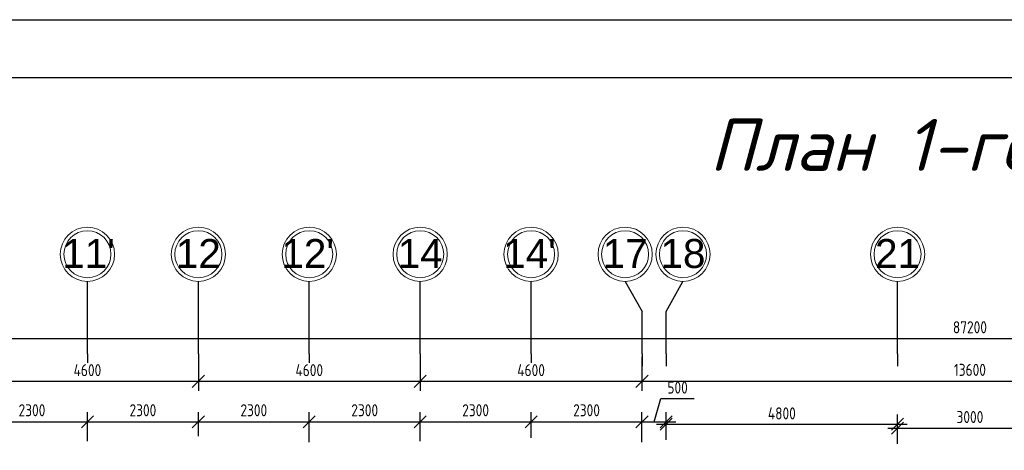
# Model space of a CAD drawing. Header units: millimetres. Extents: x 151654 to 877351, y 70322 to 154322.
# Tile 53 of 173: x 235067 to 255485, y 145392 to 154322. Entities that reach past the tile are written whole.
import ezdxf

# ---------------------------------------------------------------- set-up
doc = ezdxf.new("R2010")
doc.units = ezdxf.units.MM
doc.linetypes.add('ACAD_ISO04W100', pattern=[30, 24, -3, 0, -3])
doc.layers.add('os', color=253, linetype='Continuous')
doc.styles.get("Standard").update_dxf_attribs({"font": 'arial.ttf'})
doc.styles.add('style1', font='isocpeui.ttf', dxfattribs={"height": 80})
doc.styles.add('ГОСТ 2.304', font='CS_Gost2304.shx')
doc.dimstyles.new('СПДС', dxfattribs={"dimscale": 100, "dimtxt": 2.5, "dimasz": 2.5, "dimexe": 2, "dimexo": 0.625, "dimgap": 1, "dimtad": 1, "dimdec": 0, "dimtxsty": 'ГОСТ 2.304', "dimblk": 'OBLIQUE', "dimblk1": 'OBLIQUE', "dimblk2": 'OBLIQUE', "dimcen": 2.5, "dimdle": 2, "dimadec": 0, "dimazin": 2, "dimtfac": 0.75, "dimtdec": 4, "dimtmove": 1, "dimatfit": 3, "dimfxl": 1, "dimtfill": 1, "dimtolj": 1, "dimarcsym": 1})

# ---------------------------------------------------------------- blocks, each defined once
blk = doc.blocks.new('_Oblique')
at = {"color": 0, "linetype": 'ByBlock', "lineweight": -2}
blk.add_line((-0.5, -0.5), (0.5, 0.5), dxfattribs=at)
blk = doc.blocks.new('*D1112')
at = {"color": 0, "lineweight": -2, "transparency": 16777216}
for p, q in [((234172, 145662), (234172, 146183)), ((236472, 145583), (236472, 146183)), ((233972, 145983), (236672, 145983))]:
    blk.add_line(p, q, dxfattribs=at)
at = {"color": 0, "lineweight": -2, "transparency": 16777216, "xscale": 250, "yscale": 250, "zscale": 250, "rotation": 180}
blk.add_blockref('_Oblique', (234172, 145983), dxfattribs=at)
at = {"color": 0, "lineweight": -2, "transparency": 16777216, "xscale": 250, "yscale": 250, "zscale": 250}
blk.add_blockref('_Oblique', (236472, 145983), dxfattribs=at)
at = {"color": 0, "transparency": 16777216, "insert": (235322, 146222), "char_height": 250, "attachment_point": 5, "style": 'ГОСТ 2.304', "bg_fill": 3, "box_fill_scale": 1.1, "bg_fill_color": 256, "bg_fill_true_color": 13158600, "bg_fill_transparency": 0}
blk.add_mtext('\\A1;2300', dxfattribs=at)
blk = doc.blocks.new('*D1113')
at = {"color": 0, "lineweight": -2, "transparency": 16777216}
for p, q in [((236472, 145583), (236472, 146183)), ((238772, 145685), (238772, 146183)), ((236272, 145983), (238972, 145983))]:
    blk.add_line(p, q, dxfattribs=at)
at = {"color": 0, "lineweight": -2, "transparency": 16777216, "xscale": 250, "yscale": 250, "zscale": 250, "rotation": 180}
blk.add_blockref('_Oblique', (236472, 145983), dxfattribs=at)
at = {"color": 0, "lineweight": -2, "transparency": 16777216, "xscale": 250, "yscale": 250, "zscale": 250}
blk.add_blockref('_Oblique', (238772, 145983), dxfattribs=at)
at = {"color": 0, "transparency": 16777216, "insert": (237622, 146222), "char_height": 250, "attachment_point": 5, "style": 'ГОСТ 2.304', "bg_fill": 3, "box_fill_scale": 1.1, "bg_fill_color": 256, "bg_fill_true_color": 13158600, "bg_fill_transparency": 0}
blk.add_mtext('\\A1;2300', dxfattribs=at)
blk = doc.blocks.new('*D1114')
at = {"color": 0, "lineweight": -2, "transparency": 16777216}
for p, q in [((238772, 145685), (238772, 146183)), ((241072, 145558), (241072, 146183)), ((238572, 145983), (241272, 145983))]:
    blk.add_line(p, q, dxfattribs=at)
at = {"color": 0, "lineweight": -2, "transparency": 16777216, "xscale": 250, "yscale": 250, "zscale": 250, "rotation": 180}
blk.add_blockref('_Oblique', (238772, 145983), dxfattribs=at)
at = {"color": 0, "lineweight": -2, "transparency": 16777216, "xscale": 250, "yscale": 250, "zscale": 250}
blk.add_blockref('_Oblique', (241072, 145983), dxfattribs=at)
at = {"color": 0, "transparency": 16777216, "insert": (239922, 146222), "char_height": 250, "attachment_point": 5, "style": 'ГОСТ 2.304', "bg_fill": 3, "box_fill_scale": 1.1, "bg_fill_color": 256, "bg_fill_true_color": 13158600, "bg_fill_transparency": 0}
blk.add_mtext('\\A1;2300', dxfattribs=at)
blk = doc.blocks.new('*D1115')
at = {"color": 0, "lineweight": -2, "transparency": 16777216}
for p, q in [((241072, 145558), (241072, 146183)), ((243372, 145583), (243372, 146183)), ((240872, 145983), (243572, 145983))]:
    blk.add_line(p, q, dxfattribs=at)
at = {"color": 0, "lineweight": -2, "transparency": 16777216, "xscale": 250, "yscale": 250, "zscale": 250, "rotation": 180}
blk.add_blockref('_Oblique', (241072, 145983), dxfattribs=at)
at = {"color": 0, "lineweight": -2, "transparency": 16777216, "xscale": 250, "yscale": 250, "zscale": 250}
blk.add_blockref('_Oblique', (243372, 145983), dxfattribs=at)
at = {"color": 0, "transparency": 16777216, "insert": (242222, 146222), "char_height": 250, "attachment_point": 5, "style": 'ГОСТ 2.304', "bg_fill": 3, "box_fill_scale": 1.1, "bg_fill_color": 256, "bg_fill_true_color": 13158600, "bg_fill_transparency": 0}
blk.add_mtext('\\A1;2300', dxfattribs=at)
blk = doc.blocks.new('*D1116')
at = {"color": 0, "lineweight": -2, "transparency": 16777216}
for p, q in [((243372, 145583), (243372, 146183)), ((245672, 145647), (245672, 146183)), ((243172, 145983), (245872, 145983))]:
    blk.add_line(p, q, dxfattribs=at)
at = {"color": 0, "lineweight": -2, "transparency": 16777216, "xscale": 250, "yscale": 250, "zscale": 250, "rotation": 180}
blk.add_blockref('_Oblique', (243372, 145983), dxfattribs=at)
at = {"color": 0, "lineweight": -2, "transparency": 16777216, "xscale": 250, "yscale": 250, "zscale": 250}
blk.add_blockref('_Oblique', (245672, 145983), dxfattribs=at)
at = {"color": 0, "transparency": 16777216, "insert": (244522, 146222), "char_height": 250, "attachment_point": 5, "style": 'ГОСТ 2.304', "bg_fill": 3, "box_fill_scale": 1.1, "bg_fill_color": 256, "bg_fill_true_color": 13158600, "bg_fill_transparency": 0}
blk.add_mtext('\\A1;2300', dxfattribs=at)
blk = doc.blocks.new('*D1117')
at = {"color": 0, "lineweight": -2, "transparency": 16777216}
for p, q in [((245672, 145647), (245672, 146183)), ((247972, 145558), (247972, 146183)), ((245472, 145983), (248172, 145983))]:
    blk.add_line(p, q, dxfattribs=at)
at = {"color": 0, "lineweight": -2, "transparency": 16777216, "xscale": 250, "yscale": 250, "zscale": 250, "rotation": 180}
blk.add_blockref('_Oblique', (245672, 145983), dxfattribs=at)
at = {"color": 0, "lineweight": -2, "transparency": 16777216, "xscale": 250, "yscale": 250, "zscale": 250}
blk.add_blockref('_Oblique', (247972, 145983), dxfattribs=at)
at = {"color": 0, "transparency": 16777216, "insert": (246822, 146222), "char_height": 250, "attachment_point": 5, "style": 'ГОСТ 2.304', "bg_fill": 3, "box_fill_scale": 1.1, "bg_fill_color": 256, "bg_fill_true_color": 13158600, "bg_fill_transparency": 0}
blk.add_mtext('\\A1;2300', dxfattribs=at)
blk = doc.blocks.new('*D1118')
at = {"color": 0, "lineweight": -2, "transparency": 16777216}
for p, q in [((248222, 145983), (248366, 146463)), ((248366, 146463), (249054, 146463)), ((247972, 145558), (247972, 146183)), ((248472, 145609), (248472, 146183)), ((247772, 145983), (248672, 145983))]:
    blk.add_line(p, q, dxfattribs=at)
at = {"color": 0, "lineweight": -2, "transparency": 16777216, "xscale": 250, "yscale": 250, "zscale": 250, "rotation": 180}
blk.add_blockref('_Oblique', (247972, 145983), dxfattribs=at)
at = {"color": 0, "lineweight": -2, "transparency": 16777216, "xscale": 250, "yscale": 250, "zscale": 250}
blk.add_blockref('_Oblique', (248472, 145983), dxfattribs=at)
at = {"color": 0, "transparency": 16777216, "insert": (248710, 146693), "char_height": 250, "attachment_point": 5, "style": 'ГОСТ 2.304', "bg_fill": 3, "box_fill_scale": 1.1, "bg_fill_color": 256, "bg_fill_true_color": 13158600, "bg_fill_transparency": 0}
blk.add_mtext('\\A1;500', dxfattribs=at)
blk = doc.blocks.new('*D1119')
at = {"color": 0, "lineweight": -2, "transparency": 16777216}
for p, q in [((248472, 145609), (248472, 146132)), ((253272, 145529), (253272, 146132)), ((248272, 145932), (253472, 145932))]:
    blk.add_line(p, q, dxfattribs=at)
at = {"color": 0, "lineweight": -2, "transparency": 16777216, "xscale": 250, "yscale": 250, "zscale": 250, "rotation": 180}
blk.add_blockref('_Oblique', (248472, 145932), dxfattribs=at)
at = {"color": 0, "lineweight": -2, "transparency": 16777216, "xscale": 250, "yscale": 250, "zscale": 250}
blk.add_blockref('_Oblique', (253272, 145932), dxfattribs=at)
at = {"color": 0, "transparency": 16777216, "insert": (250872, 146157), "char_height": 250, "attachment_point": 5, "style": 'ГОСТ 2.304', "bg_fill": 3, "box_fill_scale": 1.1, "bg_fill_color": 256, "bg_fill_true_color": 13158600, "bg_fill_transparency": 0}
blk.add_mtext('\\A1;4800', dxfattribs=at)
blk = doc.blocks.new('*D1120')
at = {"color": 0, "lineweight": -2, "transparency": 16777216}
for p, q in [((253272, 145529), (253272, 146052)), ((256272, 145507), (256272, 146052)), ((253072, 145852), (256472, 145852))]:
    blk.add_line(p, q, dxfattribs=at)
at = {"color": 0, "lineweight": -2, "transparency": 16777216, "xscale": 250, "yscale": 250, "zscale": 250, "rotation": 180}
blk.add_blockref('_Oblique', (253272, 145852), dxfattribs=at)
at = {"color": 0, "lineweight": -2, "transparency": 16777216, "xscale": 250, "yscale": 250, "zscale": 250}
blk.add_blockref('_Oblique', (256272, 145852), dxfattribs=at)
at = {"color": 0, "transparency": 16777216, "insert": (254772, 146082), "char_height": 250, "attachment_point": 5, "style": 'ГОСТ 2.304', "bg_fill": 3, "box_fill_scale": 1.1, "bg_fill_color": 256, "bg_fill_true_color": 13158600, "bg_fill_transparency": 0}
blk.add_mtext('\\A1;3000', dxfattribs=at)
blk = doc.blocks.new('*D1162')
at = {"color": 0, "lineweight": -2, "transparency": 16777216}
for p, q in [((247972, 147332), (247972, 146622)), ((261572, 147332), (261572, 146622)), ((261772, 146822), (247772, 146822))]:
    blk.add_line(p, q, dxfattribs=at)
at = {"color": 0, "lineweight": -2, "transparency": 16777216, "xscale": 250, "yscale": 250, "zscale": 250, "rotation": 180}
blk.add_blockref('_Oblique', (247972, 146822), dxfattribs=at)
at = {"color": 0, "lineweight": -2, "transparency": 16777216, "xscale": 250, "yscale": 250, "zscale": 250}
blk.add_blockref('_Oblique', (261572, 146822), dxfattribs=at)
at = {"color": 0, "transparency": 16777216, "insert": (254772, 147060), "char_height": 250, "attachment_point": 5, "style": 'ГОСТ 2.304', "bg_fill": 3, "box_fill_scale": 1.1, "bg_fill_color": 256, "bg_fill_true_color": 13158600, "bg_fill_transparency": 0}
blk.add_mtext('\\A1;13600', dxfattribs=at)
blk = doc.blocks.new('*D1163')
at = {"color": 0, "lineweight": -2, "transparency": 16777216}
for p, q in [((243372, 147332), (243372, 146622)), ((247972, 147332), (247972, 146622)), ((248172, 146822), (243172, 146822))]:
    blk.add_line(p, q, dxfattribs=at)
at = {"color": 0, "lineweight": -2, "transparency": 16777216, "xscale": 250, "yscale": 250, "zscale": 250, "rotation": 180}
blk.add_blockref('_Oblique', (243372, 146822), dxfattribs=at)
at = {"color": 0, "lineweight": -2, "transparency": 16777216, "xscale": 250, "yscale": 250, "zscale": 250}
blk.add_blockref('_Oblique', (247972, 146822), dxfattribs=at)
at = {"color": 0, "transparency": 16777216, "insert": (245672, 147054), "char_height": 250, "attachment_point": 5, "style": 'ГОСТ 2.304', "bg_fill": 3, "box_fill_scale": 1.1, "bg_fill_color": 256, "bg_fill_true_color": 13158600, "bg_fill_transparency": 0}
blk.add_mtext('\\A1;4600', dxfattribs=at)
blk = doc.blocks.new('*D1164')
at = {"color": 0, "lineweight": -2, "transparency": 16777216}
for p, q in [((238772, 147332), (238772, 146622)), ((243372, 147332), (243372, 146622)), ((243572, 146822), (238572, 146822))]:
    blk.add_line(p, q, dxfattribs=at)
at = {"color": 0, "lineweight": -2, "transparency": 16777216, "xscale": 250, "yscale": 250, "zscale": 250, "rotation": 180}
blk.add_blockref('_Oblique', (238772, 146822), dxfattribs=at)
at = {"color": 0, "lineweight": -2, "transparency": 16777216, "xscale": 250, "yscale": 250, "zscale": 250}
blk.add_blockref('_Oblique', (243372, 146822), dxfattribs=at)
at = {"color": 0, "transparency": 16777216, "insert": (241072, 147054), "char_height": 250, "attachment_point": 5, "style": 'ГОСТ 2.304', "bg_fill": 3, "box_fill_scale": 1.1, "bg_fill_color": 256, "bg_fill_true_color": 13158600, "bg_fill_transparency": 0}
blk.add_mtext('\\A1;4600', dxfattribs=at)
blk = doc.blocks.new('*D1165')
at = {"color": 0, "lineweight": -2, "transparency": 16777216}
for p, q in [((234172, 147332), (234172, 146622)), ((238772, 147332), (238772, 146622)), ((238972, 146822), (233972, 146822))]:
    blk.add_line(p, q, dxfattribs=at)
at = {"color": 0, "lineweight": -2, "transparency": 16777216, "xscale": 250, "yscale": 250, "zscale": 250, "rotation": 180}
blk.add_blockref('_Oblique', (234172, 146822), dxfattribs=at)
at = {"color": 0, "lineweight": -2, "transparency": 16777216, "xscale": 250, "yscale": 250, "zscale": 250}
blk.add_blockref('_Oblique', (238772, 146822), dxfattribs=at)
at = {"color": 0, "transparency": 16777216, "insert": (236472, 147054), "char_height": 250, "attachment_point": 5, "style": 'ГОСТ 2.304', "bg_fill": 3, "box_fill_scale": 1.1, "bg_fill_color": 256, "bg_fill_true_color": 13158600, "bg_fill_transparency": 0}
blk.add_mtext('\\A1;4600', dxfattribs=at)
blk = doc.blocks.new('*D1171')
at = {"color": 0, "lineweight": -2, "transparency": 16777216}
for p, q in [((210972, 147708), (298572, 147708)), ((211172, 147669), (211172, 147508)), ((298372, 147669), (298372, 147508))]:
    blk.add_line(p, q, dxfattribs=at)
at = {"color": 0, "lineweight": -2, "transparency": 16777216, "xscale": 250, "yscale": 250, "zscale": 250, "rotation": 180}
blk.add_blockref('_Oblique', (211172, 147708), dxfattribs=at)
at = {"color": 0, "lineweight": -2, "transparency": 16777216, "xscale": 250, "yscale": 250, "zscale": 250}
blk.add_blockref('_Oblique', (298372, 147708), dxfattribs=at)
at = {"color": 0, "transparency": 16777216, "insert": (254772, 147943), "char_height": 250, "attachment_point": 5, "style": 'ГОСТ 2.304', "bg_fill": 3, "box_fill_scale": 1.1, "bg_fill_color": 256, "bg_fill_true_color": 13158600, "bg_fill_transparency": 0}
blk.add_mtext('\\A1;87200', dxfattribs=at)

msp = doc.modelspace()

# ---------------------------------------------------------------- linework, layer by layer
at = {"color": 5, "lineweight": 30}
msp.add_lwpolyline([(201204.1, 70322.5), (201204.1, 154322.5), (320004.1, 154322.5), (320004.1, 70322.5)], close=True, dxfattribs=at)
msp.add_lwpolyline([(205204.1, 71522.5), (205204.1, 153122.5), (318804.1, 153122.5), (318804.1, 71522.5)], close=True)
at = {"layer": 'os'}
for p, q in [((236472.2, 147394.6), (236472.2, 148894.6)), ((238772.2, 147394.6), (238772.2, 148894.6)), ((241072.2, 147394.6), (241072.2, 148894.6)), ((243372.2, 147394.6), (243372.2, 148894.6)), ((245672.2, 147394.6), (245672.2, 148894.6)), ((253272.2, 147394.6), (253272.2, 148894.6)), ((247972.2, 147394.6), (247972.2, 148271.2)), ((248472.2, 147394.6), (248472.2, 148271.2))]:
    msp.add_line(p, q, dxfattribs=at)
at = {"layer": 'os', "linetype": 'ACAD_ISO04W100', "ltscale": 40}
for p, q in [((236472.2, 147394.6), (236472.2, 147135.6)), ((238772.2, 147394.6), (238772.2, 147135.6)), ((241072.2, 147394.6), (241072.2, 147135.6)), ((243372.2, 147394.6), (243372.2, 147135.6)), ((245672.2, 147394.6), (245672.2, 147135.6)), ((247972.2, 147394.6), (247972.2, 147135.6)), ((248472.2, 147394.6), (248472.2, 147135.6)), ((253272.2, 147394.6), (253272.2, 147135.6))]:
    msp.add_line(p, q, dxfattribs=at)
at = {"layer": 'os', "color": 0}
for points in [[(247622.2, 148894.6), (247972.2, 148271.2)], [(248472.2, 148271.2), (248822.2, 148894.6)]]:
    msp.add_lwpolyline(points, dxfattribs=at)
at = {"layer": 'os', "color": 0, "lineweight": 0}
for centre, radius in [((236472.2, 149457.1), 562.5), ((236472.2, 149457.1), 487.5), ((238772.2, 149457.1), 562.5), ((238772.2, 149457.1), 487.5), ((241072.2, 149457.1), 562.5), ((241072.2, 149457.1), 487.5), ((243372.2, 149457.1), 562.5), ((243372.2, 149457.1), 487.5), ((245672.2, 149457.1), 562.5), ((245672.2, 149457.1), 487.5), ((247622.2, 149457.1), 562.5), ((247622.2, 149457.1), 487.5), ((248822.2, 149457.1), 562.5), ((248822.2, 149457.1), 487.5), ((253272.2, 149457.1), 562.5), ((253272.2, 149457.1), 487.5)]:
    msp.add_circle(centre, radius, dxfattribs=at)

# ---------------------------------------------------------------- texts
at = {"style": 'style1'}
msp.add_text('План 1-го этажа.', height=1078.831, dxfattribs=at).set_placement((249367.7, 151187.4))
at = {"ltscale": 50}
for s, p in [("11'", (235948.9, 149173.5)), ('12', (238305.5, 149173.5)), ("12'", (240494.6, 149173.5)), ('14', (242905.5, 149173.5)), ("14'", (245092.6, 149173.5)), ('17', (247155.5, 149173.5)), ('18', (248355.5, 149173.5)), ('21', (252805.5, 149173.5))]:
    msp.add_text(s, height=600, dxfattribs=at).set_placement(p)

# ---------------------------------------------------------------- next in the draw order: dimensions: what is measured, and where the dimension line sits
for base, p1, p2, picture, middle in [((298372.2, 147708.5), (211172.2, 147731.3), (298372.2, 147731.3), '*D1171', (254772.2, 147943.2)), ((236472.2, 145982.6), (234172.2, 145599.4), (236472.2, 145520.6), '*D1112', (235322.2, 146222.4))]:
    dim = msp.add_linear_dim(base=base, p1=p1, p2=p2, dimstyle='СПДС')
    dim.commit()
    dim.dimension.update_dxf_attribs({"geometry": picture, "text_midpoint": middle})

# ---------------------------------------------------------------- next in the draw order: dimensions: what is measured, and where the dimension line sits
dim = msp.add_linear_dim(base=(238772.2, 145982.6), p1=(236472.2, 145520.6), p2=(238772.2, 145622.2), dimstyle='СПДС')
dim.commit()
dim.dimension.update_dxf_attribs({"geometry": '*D1113', "text_midpoint": (237622.2, 146222.4)})

# ---------------------------------------------------------------- next in the draw order: dimensions: what is measured, and where the dimension line sits
dim = msp.add_linear_dim(base=(241072.2, 145982.6), p1=(238772.2, 145622.2), p2=(241072.2, 145495.3), dimstyle='СПДС')
dim.commit()
dim.dimension.update_dxf_attribs({"geometry": '*D1114', "text_midpoint": (239922.2, 146222.4)})

# ---------------------------------------------------------------- next in the draw order: dimensions: what is measured, and where the dimension line sits
dim = msp.add_linear_dim(base=(243372.2, 145982.6), p1=(241072.2, 145495.3), p2=(243372.2, 145520.6), dimstyle='СПДС')
dim.commit()
dim.dimension.update_dxf_attribs({"geometry": '*D1115', "text_midpoint": (242222.2, 146222.4)})

# ---------------------------------------------------------------- next in the draw order: dimensions: what is measured, and where the dimension line sits
dim = msp.add_linear_dim(base=(245672.2, 145982.6), p1=(243372.2, 145520.6), p2=(245672.2, 145584.6), dimstyle='СПДС')
dim.commit()
dim.dimension.update_dxf_attribs({"geometry": '*D1116', "text_midpoint": (244522.2, 146222.4)})

# ---------------------------------------------------------------- next in the draw order: dimensions: what is measured, and where the dimension line sits
dim = msp.add_linear_dim(base=(247972.2, 145982.6), p1=(245672.2, 145584.6), p2=(247972.2, 145495.7), dimstyle='СПДС')
dim.commit()
dim.dimension.update_dxf_attribs({"geometry": '*D1117', "text_midpoint": (246822.2, 146222.4)})

# ---------------------------------------------------------------- next in the draw order: dimensions: what is measured, and where the dimension line sits
dim = msp.add_linear_dim(base=(248472.2, 145982.6), p1=(247972.2, 145495.7), p2=(248472.2, 145546.5), dimstyle='СПДС')
dim.commit()
dim.dimension.update_dxf_attribs({"geometry": '*D1118', "text_midpoint": (248466.2, 146692.9)})

# ---------------------------------------------------------------- next in the draw order: dimensions: what is measured, and where the dimension line sits
for base, p1, p2, picture, middle in [((247972.2, 146822.1), (261572.2, 147394.6), (247972.2, 147394.6), '*D1162', (254772.2, 147059.6)), ((253272.2, 145931.8), (248472.2, 145546.5), (253272.2, 145466.3), '*D1119', (250872.2, 146156.8))]:
    dim = msp.add_linear_dim(base=base, p1=p1, p2=p2, dimstyle='СПДС')
    dim.commit()
    dim.dimension.update_dxf_attribs({"geometry": picture, "text_midpoint": middle})

# ---------------------------------------------------------------- next in the draw order: dimensions: what is measured, and where the dimension line sits
for base, p1, p2, picture, middle in [((243372.2, 146822.1), (247972.2, 147394.6), (243372.2, 147394.6), '*D1163', (245672.2, 147054.4)), ((256272.2, 145851.6), (253272.2, 145466.3), (256272.2, 145444.9), '*D1120', (254772.2, 146081.8))]:
    dim = msp.add_linear_dim(base=base, p1=p1, p2=p2, dimstyle='СПДС')
    dim.commit()
    dim.dimension.update_dxf_attribs({"geometry": picture, "text_midpoint": middle})

# ---------------------------------------------------------------- next in the draw order: dimensions: what is measured, and where the dimension line sits
dim = msp.add_linear_dim(base=(238772.2, 146822.1), p1=(243372.2, 147394.6), p2=(238772.2, 147394.6), dimstyle='СПДС')
dim.commit()
dim.dimension.update_dxf_attribs({"geometry": '*D1164', "text_midpoint": (241072.2, 147054.4)})

# ---------------------------------------------------------------- next in the draw order: dimensions: what is measured, and where the dimension line sits
dim = msp.add_linear_dim(base=(234172.2, 146822.1), p1=(238772.2, 147394.6), p2=(234172.2, 147394.6), dimstyle='СПДС')
dim.commit()
dim.dimension.update_dxf_attribs({"geometry": '*D1165', "text_midpoint": (236472.2, 147054.4)})

doc.saveas('drawing.dxf')
